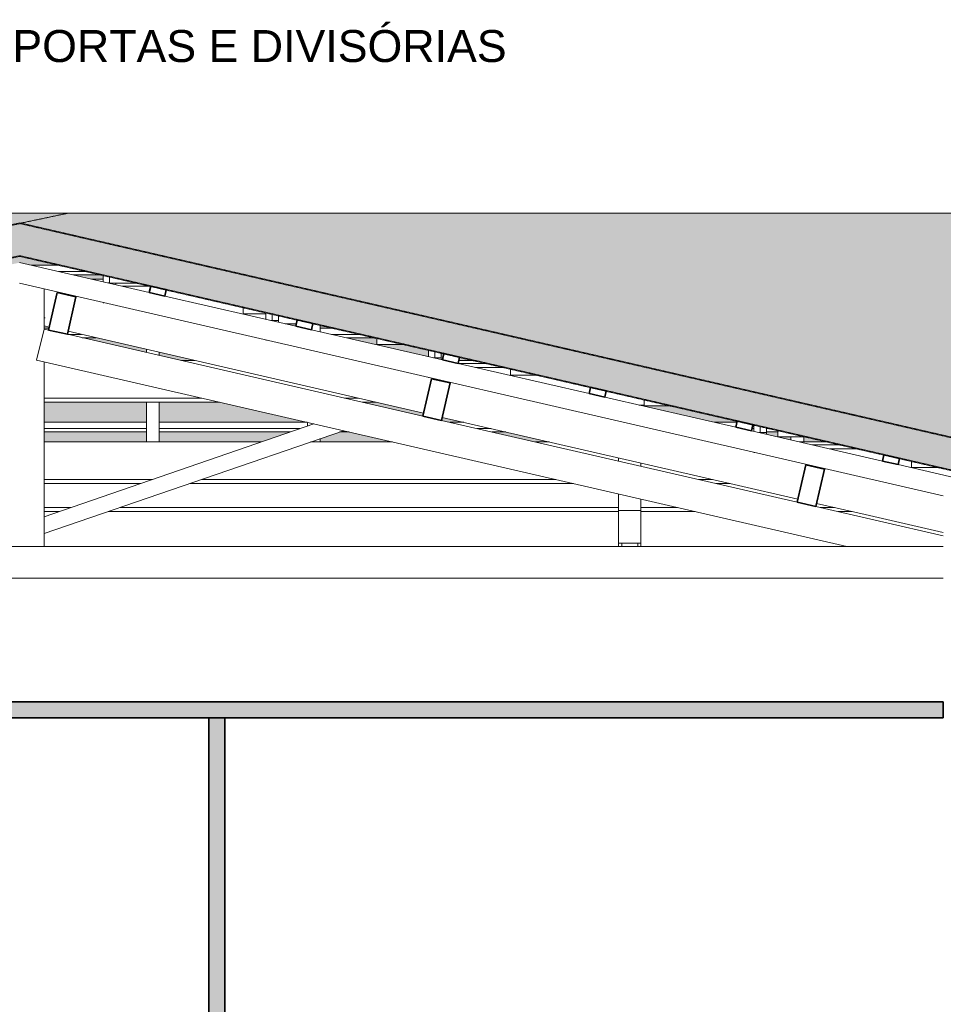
# Model space of a CAD drawing. Header units: millimetres. Extents: x -3164 to 46429, y -1932 to 8822.
# Tile 236 of 256: x 27699 to 30585, y 3717 to 6794. Entities that reach past the tile are written whole.
import ezdxf

# ---------------------------------------------------------------- set-up
doc = ezdxf.new("R2010")
doc.units = ezdxf.units.MM
doc.linetypes.add('_Tracejado médio', pattern=[4, 3, -1])
for name, color, linetype, lineweight in [('A-CLNG', 13, 'Continuous', 25), ('A-CLNG-PATT', 13, 'Continuous', 25), ('A-GENM', 13, 'Continuous', 18), ('A-GLAZ-CWMG', 51, 'Continuous', 18), ('A-ROOF', 132, 'Continuous', 25), ('A-ROOF-PATT', 132, 'Continuous', 25), ('A-WALL', 113, 'Continuous', 18), ('A-WALL-PATT', 111, 'Continuous', 70), ('G-ANNO-TEXT', 231, 'Continuous', 9), ('I-WALL', 2, 'Continuous', 25)]:
    doc.layers.add(name, color=color, linetype=linetype, lineweight=lineweight)
doc.styles.add('Arial_3', font='arial.ttf', dxfattribs={"height": 100})

# ---------------------------------------------------------------- blocks, each defined once
blk = doc.blocks.new('Rectangular Mullion - 6x12 cm-3934083-ELEVAÇÃO 6 - MANTER _ DEMOLIR')
at = {"layer": 'A-GLAZ-CWMG'}
for p, q in [((14404.8, 5728.7), (14502, 5728.7)), ((14808.6, 5728.7), (14818.4, 5728.7)), ((16465.1, 5728.7), (16508.6, 5728.7)), ((17332.1, 5728.7), (17380.3, 5728.7)), ((15886.8, 5611.5), (15330.4, 5611.5)), ((16528.8, 5611.5), (16036.8, 5611.5)), ((17018.5, 5611.5), (16975, 5611.5)), ((15269.8, 5598.7), (15886.8, 5598.7)), ((16036.8, 5598.7), (16584.1, 5598.7)), ((17030.3, 5598.7), (17073.8, 5598.7))]:
    blk.add_line(p, q, dxfattribs=at)
blk = doc.blocks.new('Rectangular Mullion - 6x12 cm-3934084-ELEVAÇÃO 6 - MANTER _ DEMOLIR')
at = {"layer": 'A-GLAZ-CWMG'}
for p, q in [((15652, 5983.2), (15712.4, 5983.2)), ((16184.3, 5983.2), (16220.8, 5983.2))]:
    blk.add_line(p, q, dxfattribs=at)
blk = doc.blocks.new('Rectangular Mullion - 6x12 cm-3934069-ELEVAÇÃO 6 - MANTER _ DEMOLIR')
at = {"layer": 'A-GLAZ-CWMG'}
for p, q in [((17420.2, 5719.6), (17330.4, 5719.6)), ((17475.5, 5706.8), (17385.8, 5706.8)), ((17911.7, 5589.6), (17895.6, 5589.6))]:
    blk.add_line(p, q, dxfattribs=at)
blk = doc.blocks.new('Rectangular Mullion - 2x5 cm-4253626-ELEVAÇÃO 6 - MANTER _ DEMOLIR')
at = {"layer": 'A-GLAZ-CWMG', "lineweight": 35}
for p, q in [((18660.4, 5434.2), (18656, 5414.7)), ((18709.2, 5422.9), (18660.4, 5434.2)), ((18704.7, 5403.5), (18709.2, 5422.9)), ((18656, 5414.7), (18704.7, 5403.5))]:
    blk.add_line(p, q, dxfattribs=at)
blk = doc.blocks.new('Rectangular Mullion - 2x5 cm-4253628-ELEVAÇÃO 6 - MANTER _ DEMOLIR')
at = {"layer": 'A-GLAZ-CWMG'}
for p, q in [((16036.8, 5535.7), (16355.8, 5535.7)), ((16355.8, 5516.1), (16036.8, 5516.1)), ((16395.8, 5535.7), (16858.4, 5535.7)), ((16836.8, 5516.1), (16395.8, 5516.1)), ((17304.5, 5535.7), (17348, 5535.7)), ((17433, 5516.1), (17389.5, 5516.1)), ((18129.9, 5535.7), (18201.3, 5535.7)), ((18219.1, 5535.7), (18219.7, 5535.7)), ((18254, 5516.1), (18248.1, 5516.1)), ((18304.7, 5516.1), (18294, 5516.1)), ((16036.8, 5505.5), (16355.8, 5505.5)), ((16395.8, 5505.5), (16806.1, 5505.5)), ((16959.6, 5505.5), (16989.4, 5505.5)), ((17435.6, 5505.5), (17479.1, 5505.5)), ((18294, 5505.5), (18329.4, 5505.5))]:
    blk.add_line(p, q, dxfattribs=at)
blk = doc.blocks.new('Rectangular Mullion - 2x5 cm-4253633-ELEVAÇÃO 6 - MANTER _ DEMOLIR')
at = {"layer": 'A-GLAZ-CWMG'}
for p, q in [((18747.1, 5394.7), (18747.1, 5414.2)), ((18747.7, 5414.2), (18747.1, 5414.2)), ((18832.7, 5394.7), (18747.1, 5394.7))]:
    blk.add_line(p, q, dxfattribs=at)
blk = doc.blocks.new('Rectangular Mullion - 2x5 cm-4253637-ELEVAÇÃO 6 - MANTER _ DEMOLIR')
at = {"layer": 'A-GLAZ-CWMG', "lineweight": 35}
for p, q in [((18202.2, 5539.5), (18197.7, 5520.1)), ((18250.9, 5528.3), (18202.2, 5539.5)), ((18197.7, 5520.1), (18246.5, 5508.8)), ((18246.5, 5508.8), (18250.9, 5528.3))]:
    blk.add_line(p, q, dxfattribs=at)
blk = doc.blocks.new('Rectangular Mullion - 2x5 cm-4253638-ELEVAÇÃO 6 - MANTER _ DEMOLIR')
at = {"layer": 'A-GLAZ-CWMG', "lineweight": 35}
for p, q in [((17744, 5644.9), (17739.5, 5625.4)), ((17792.7, 5633.7), (17744, 5644.9)), ((17788.2, 5614.2), (17792.7, 5633.7)), ((17739.5, 5625.4), (17788.2, 5614.2))]:
    blk.add_line(p, q, dxfattribs=at)
blk = doc.blocks.new('Rectangular Mullion - 2x5 cm-4253639-ELEVAÇÃO 6 - MANTER _ DEMOLIR')
at = {"layer": 'A-GLAZ-CWMG', "lineweight": 35}
for p, q in [((17285.8, 5750.3), (17281.3, 5730.8)), ((17281.3, 5730.8), (17330, 5719.6)), ((17334.5, 5739.1), (17285.8, 5750.3)), ((17330, 5719.6), (17334.5, 5739.1))]:
    blk.add_line(p, q, dxfattribs=at)
blk = doc.blocks.new('Rectangular Mullion - 2x5 cm-4253640-ELEVAÇÃO 6 - MANTER _ DEMOLIR')
at = {"layer": 'A-GLAZ-CWMG', "lineweight": 35}
for p, q in [((16827.5, 5855.7), (16823.1, 5836.2)), ((16876.3, 5844.5), (16827.5, 5855.7)), ((16823.1, 5836.2), (16871.8, 5825)), ((16871.8, 5825), (16876.3, 5844.5))]:
    blk.add_line(p, q, dxfattribs=at)
blk = doc.blocks.new('Rectangular Mullion - 2x5 cm-4253641-ELEVAÇÃO 6 - MANTER _ DEMOLIR')
at = {"layer": 'A-GLAZ-CWMG', "lineweight": 35}
for p, q in [((16369.3, 5961.1), (16364.8, 5941.6)), ((16364.8, 5941.6), (16413.6, 5930.4)), ((16418.1, 5949.9), (16369.3, 5961.1)), ((16413.6, 5930.4), (16418.1, 5949.9))]:
    blk.add_line(p, q, dxfattribs=at)
blk = doc.blocks.new('Rectangular Mullion - 2x5 cm-4253649-ELEVAÇÃO 6 - MANTER _ DEMOLIR')
at = {"layer": 'A-GLAZ-CWMG'}
for p, q in [((14887.6, 5830.1), (14984.8, 5830.1)), ((15291.4, 5830.1), (15301.2, 5830.1)), ((16036.8, 5830.1), (16051.7, 5830.1)), ((16899.3, 5830.1), (16939.4, 5830.1)), ((14744.1, 5800), (14841.3, 5800)), ((14845.4, 5810.6), (14794.6, 5810.6)), ((14891.8, 5810.6), (14885.4, 5810.6)), ((15147.8, 5800), (15157.7, 5800)), ((15208.1, 5810.6), (15198.3, 5810.6)), ((16152.7, 5810.6), (16109.2, 5810.6)), ((16155.3, 5800), (16198.8, 5800)), ((17024.4, 5810.6), (16934.6, 5810.6)), ((16980.7, 5800), (17070.5, 5800))]:
    blk.add_line(p, q, dxfattribs=at)
blk = doc.blocks.new('Rectangular Mullion - 2x5 cm-4253651-ELEVAÇÃO 6 - MANTER _ DEMOLIR')
at = {"layer": 'A-GLAZ-CWMG'}
for p, q in [((15826.6, 6006.9), (15752.4, 6006.9)), ((15822.4, 6026.4), (15852.3, 6026.4)), ((15892.3, 6026.4), (15919.6, 6026.4)), ((15996.2, 6026.4), (16085.9, 6026.4)), ((16170.9, 6006.9), (16081.1, 6006.9)), ((15678.9, 5996.3), (15712.4, 5996.3)), ((15752.4, 5996.3), (15776.1, 5996.3)), ((16127.2, 5996.3), (16217, 5996.3))]:
    blk.add_line(p, q, dxfattribs=at)
blk = doc.blocks.new('Rectangular Mullion - 2x5 cm-4253677-ELEVAÇÃO 6 - MANTER _ DEMOLIR')
at = {"layer": 'A-GLAZ-CWMG'}
for p, q in [((18329.4, 5490.8), (18329.4, 5510.3)), ((18330, 5510.3), (18329.4, 5510.3)), ((18415, 5490.8), (18329.4, 5490.8))]:
    blk.add_line(p, q, dxfattribs=at)
blk = doc.blocks.new('Rectangular Mullion - 2x5 cm-4253679-ELEVAÇÃO 6 - MANTER _ DEMOLIR')
at = {"layer": 'A-GLAZ-CWMG'}
for p, q in [((17911.7, 5586.8), (17911.7, 5606.4)), ((17912.3, 5606.4), (17911.7, 5606.4)), ((17997.3, 5586.8), (17911.7, 5586.8))]:
    blk.add_line(p, q, dxfattribs=at)
blk = doc.blocks.new('Rectangular Mullion - 2x5 cm-4253681-ELEVAÇÃO 6 - MANTER _ DEMOLIR')
at = {"layer": 'A-GLAZ-CWMG'}
for p, q in [((17494, 5682.9), (17494, 5702.4)), ((17494.6, 5702.4), (17494, 5702.4)), ((17579.6, 5682.9), (17494, 5682.9))]:
    blk.add_line(p, q, dxfattribs=at)
blk = doc.blocks.new('Rectangular Mullion - 2x5 cm-4253683-ELEVAÇÃO 6 - MANTER _ DEMOLIR')
at = {"layer": 'A-GLAZ-CWMG'}
for p, q in [((17076.3, 5779), (17076.3, 5798.5)), ((17076.9, 5798.5), (17076.3, 5798.5)), ((17161.9, 5779), (17076.3, 5779))]:
    blk.add_line(p, q, dxfattribs=at)
blk = doc.blocks.new('Rectangular Mullion - 2x5 cm-4253685-ELEVAÇÃO 6 - MANTER _ DEMOLIR')
at = {"layer": 'A-GLAZ-CWMG'}
for p, q in [((16658.6, 5875), (16658.6, 5894.6)), ((16659.2, 5894.6), (16658.6, 5894.6)), ((16729.1, 5875), (16658.6, 5875))]:
    blk.add_line(p, q, dxfattribs=at)
blk = doc.blocks.new('Rectangular Mullion - 2x5 cm-4253687-ELEVAÇÃO 6 - MANTER _ DEMOLIR')
at = {"layer": 'A-GLAZ-CWMG'}
for p, q in [((16240.9, 5971.1), (16240.9, 5990.7)), ((16241.5, 5990.7), (16240.9, 5990.7)), ((16326.5, 5971.1), (16240.9, 5971.1))]:
    blk.add_line(p, q, dxfattribs=at)
blk = doc.blocks.new('Rectangular Mullion - 6x12 cm-3933649-ELEVAÇÃO 6 - MANTER _ DEMOLIR')
at = {"layer": 'A-GLAZ-CWMG', "lineweight": 35}
for p, q in [((17246.7, 5672.1), (17219.8, 5555.2)), ((17305.2, 5658.7), (17246.7, 5672.1)), ((17278.3, 5541.7), (17305.2, 5658.7)), ((17219.8, 5555.2), (17278.3, 5541.7))]:
    blk.add_line(p, q, dxfattribs=at)
blk = doc.blocks.new('Rectangular Mullion - 6x12 cm 2-3933784-ELEVAÇÃO 6 - MANTER _ DEMOLIR')
at = {"layer": 'A-GLAZ-CWMG'}
for p, q in [((16052.5, 5833.6), (16036.8, 5837.2)), ((17086.1, 5595.9), (16111, 5820.2))]:
    blk.add_line(p, q, dxfattribs=at)
blk = doc.blocks.new('Rectangular Mullion - 4x6_3-3931219-ELEVAÇÃO 6 - MANTER _ DEMOLIR')
at = {"layer": 'A-GLAZ-CWMG'}
for p, q in [((15959.6, 6034.8), (16364.8, 5941.6)), ((18846.1, 5306.3), (15959, 5970.3)), ((16413.6, 5930.4), (16823.1, 5836.2)), ((16871.8, 5825), (17281.3, 5730.9)), ((17330, 5719.7), (17739.5, 5625.5)), ((17788.2, 5614.3), (18197.7, 5520.1)), ((18246.5, 5508.9), (18656, 5414.7)), ((18704.7, 5403.5), (19029.8, 5328.7))]:
    blk.add_line(p, q, dxfattribs=at)
blk = doc.blocks.new('Rectangular Mullion - 4x6_3-3931011-ELEVAÇÃO 6 - MANTER _ DEMOLIR')
at = {"layer": 'A-GLAZ-CWMG'}
for p, q in [((18369.8, 5480.5), (18369.8, 5490.8)), ((18409.8, 5474.3), (18409.8, 5490.8))]:
    blk.add_line(p, q, dxfattribs=at)
blk = doc.blocks.new('Rectangular Mullion - 4x6_3-V4-ELEVAÇÃO 6 - MANTER _ DEMOLIR')
at = {"layer": 'A-GLAZ-CWMG'}
for p, q in [((16899.3, 5818.7), (16899.3, 5839.4)), ((16859.3, 5523.9), (16859.3, 5535.4)), ((16899.3, 5474.3), (16899.3, 5484.8))]:
    blk.add_line(p, q, dxfattribs=at)
blk = doc.blocks.new('Rectangular Mullion - 4x6_3-V5-ELEVAÇÃO 6 - MANTER _ DEMOLIR')
at = {"layer": 'A-GLAZ-CWMG'}
for p, q in [((16355.8, 5753.9), (16355.8, 5763.9)), ((16395.8, 5744.7), (16395.8, 5754.7)), ((16355.8, 5474.3), (16355.8, 5598.7)), ((16395.8, 5474.3), (16395.8, 5598.7))]:
    blk.add_line(p, q, dxfattribs=at)
blk = doc.blocks.new('Rectangular Mullion - 4x6_3-3925302-ELEVAÇÃO 6 - MANTER _ DEMOLIR')
at = {"layer": 'A-GLAZ-CWMG'}
for p, q in [((16220.8, 5995.4), (16220.8, 5974.8)), ((16240.8, 5971.2), (16236.5, 5971.2)), ((16240.8, 5971.2), (16240.8, 5990.8)), ((16260.8, 5965.6), (16260.8, 5971.1)), ((16220.8, 5909.6), (16223.1, 5909.6))]:
    blk.add_line(p, q, dxfattribs=at)
blk = doc.blocks.new('Rectangular Mullion - 4x6_3-3925303-ELEVAÇÃO 6 - MANTER _ DEMOLIR')
at = {"layer": 'A-GLAZ-CWMG'}
for p, q in [((16729.1, 5875.1), (16729.1, 5857.9)), ((16749.1, 5854.2), (16744.8, 5854.2)), ((16749.1, 5854.2), (16749.1, 5873.9)), ((16769.1, 5854.2), (16749.1, 5854.2)), ((16769.1, 5854.2), (16769.1, 5869.3)), ((16769.1, 5848.7), (16769.1, 5854.2)), ((16729.1, 5792.7), (16731.4, 5792.7))]:
    blk.add_line(p, q, dxfattribs=at)
blk = doc.blocks.new('Rectangular Mullion - 4x6_3-3925304-ELEVAÇÃO 6 - MANTER _ DEMOLIR')
at = {"layer": 'A-GLAZ-CWMG'}
for p, q in [((17237.4, 5761.6), (17237.4, 5741)), ((17257.4, 5737.3), (17257.4, 5757)), ((17257.4, 5737.3), (17253.1, 5737.3)), ((17277.4, 5737.3), (17257.4, 5737.3)), ((17277.4, 5737.3), (17277.4, 5752.4)), ((17277.4, 5731.8), (17277.4, 5737.3)), ((17237.4, 5675.8), (17239.8, 5675.8))]:
    blk.add_line(p, q, dxfattribs=at)
blk = doc.blocks.new('Rectangular Mullion - 4x6_3-3931069-ELEVAÇÃO 6 - MANTER _ DEMOLIR')
at = {"layer": 'A-GLAZ-CWMG'}
for p, q in [((18254, 5527.8), (18254, 5507.1)), ((18274, 5503.5), (18274, 5523.2)), ((18294, 5503.5), (18294, 5518.6)), ((18274, 5503.5), (18269.8, 5503.5)), ((18294, 5503.5), (18274, 5503.5)), ((18294, 5497.9), (18294, 5503.5)), ((18254, 5441.9), (18256.4, 5441.9))]:
    blk.add_line(p, q, dxfattribs=at)
blk = doc.blocks.new('Rectangular Mullion - 6x12 cm-4082038-ELEVAÇÃO 6 - MANTER _ DEMOLIR')
at = {"layer": 'A-GLAZ-CWMG'}
for p, q in [((16036.8, 5474.3), (16715.4, 5474.3)), ((16869, 5474.3), (17125.1, 5474.3)), ((17571.3, 5474.3), (17614.8, 5474.3)), ((18396.7, 5474.3), (18486.5, 5474.3)), ((16374.8, 5357), (16036.8, 5357)), ((17635, 5357), (16528.4, 5357)), ((18124.7, 5357), (18081.1, 5357)), ((16036.8, 5344.3), (16337.9, 5344.3)), ((16491.5, 5344.3), (17690.3, 5344.3)), ((18136.5, 5344.3), (18180, 5344.3))]:
    blk.add_line(p, q, dxfattribs=at)
blk = doc.blocks.new('Rectangular Mullion - 6x12 cm 2-4082024-ELEVAÇÃO 6 - MANTER _ DEMOLIR')
at = {"layer": 'A-GLAZ-CWMG'}
for p, q in [((17222, 5564.7), (17086.1, 5595.9)), ((18192.3, 5341.5), (17280.4, 5551.2))]:
    blk.add_line(p, q, dxfattribs=at)
blk = doc.blocks.new('Rectangular Mullion - 6x12 cm-4090283-ELEVAÇÃO 6 - MANTER _ DEMOLIR')
at = {"layer": 'A-GLAZ-CWMG'}
for p, q in [((18526.4, 5465.1), (18436.6, 5465.1)), ((18581.7, 5452.4), (18491.9, 5452.4))]:
    blk.add_line(p, q, dxfattribs=at)
blk = doc.blocks.new('Rectangular Mullion - 6x12 cm-3933667-ELEVAÇÃO 6 - MANTER _ DEMOLIR')
at = {"layer": 'A-GLAZ-CWMG', "lineweight": 35}
for p, q in [((16077.2, 5941.1), (16050.3, 5824.1)), ((16135.7, 5927.6), (16077.2, 5941.1)), ((16108.8, 5810.7), (16135.7, 5927.6)), ((16050.3, 5824.1), (16108.8, 5810.7))]:
    blk.add_line(p, q, dxfattribs=at)
blk = doc.blocks.new('Rectangular Mullion - 6x12 cm 2-3933760-ELEVAÇÃO 6 - MANTER _ DEMOLIR')
at = {"layer": 'A-GLAZ-CWMG'}
for p, q in [((15886.8, 5953.1), (15851.3, 5945.7)), ((16039.4, 5862.5), (16036.8, 5862))]:
    blk.add_line(p, q, dxfattribs=at)
blk = doc.blocks.new('Rectangular Mullion - 6x12 cm 2-4082025-ELEVAÇÃO 6 - MANTER _ DEMOLIR')
at = {"layer": 'A-GLAZ-CWMG'}
for p, q in [((18846.1, 5191.1), (18602.4, 5247.2)), ((19146.1, 5258.2), (19147.5, 5257.8)), ((19147.5, 5251.3), (19146.1, 5251.1)), ((19162.8, 5137), (19162.8, 5173.8)), ((19146.1, 5133.8), (19162.8, 5137))]:
    blk.add_line(p, q, dxfattribs=at)
blk = doc.blocks.new('Rectangular Mullion - 6x12 cm-4252338-ELEVAÇÃO 6 - MANTER _ DEMOLIR')
at = {"layer": 'A-GLAZ-CWMG', "lineweight": 35}
for p, q in [((18416.2, 5403.1), (18389.3, 5286.2)), ((18474.6, 5389.7), (18416.2, 5403.1)), ((18447.7, 5272.7), (18474.6, 5389.7)), ((18389.3, 5286.2), (18447.7, 5272.7))]:
    blk.add_line(p, q, dxfattribs=at)
blk = doc.blocks.new('Rectangular Mullion - 6x12 cm-3934071-ELEVAÇÃO 6 - MANTER _ DEMOLIR')
at = {"layer": 'A-GLAZ-CWMG'}
for p, q in [((16369.3, 5961.3), (16279.6, 5961.3)), ((16824.8, 5844), (16789.4, 5844)), ((16879.2, 5844), (16876.2, 5844))]:
    blk.add_line(p, q, dxfattribs=at)
blk = doc.blocks.new('tesoura4 - tesoura-4028726-ELEVAÇÃO 6 - MANTER _ DEMOLIR')
at = {"layer": 'A-GENM'}
for p, q in [((17901.1, 5589.6), (17901.1, 5588.3)), ((17831.1, 5414.5), (17831.1, 5424.6)), ((17901.1, 5408.5), (17901.1, 5398.4)), ((17831.1, 5260.3), (17831.1, 5311.9)), ((17901.1, 5295.8), (17901.1, 5260.3)), ((17831.1, 5157.9), (17831.1, 5260.3)), ((17831.1, 5260.3), (17901.1, 5260.3)), ((17901.1, 5260.3), (17901.1, 5157.9)), ((17831.1, 5147.8), (17831.1, 5157.9)), ((17831.1, 5157.9), (17901.1, 5157.9)), ((17841.1, 5147.8), (17841.1, 5157.9)), ((17891.1, 5157.9), (17891.1, 5147.8)), ((17901.1, 5157.9), (17901.1, 5147.8))]:
    blk.add_line(p, q, dxfattribs=at)
blk = doc.blocks.new('tesoura6 - tesoura-4029236-ELEVAÇÃO 6 - MANTER _ DEMOLIR')
at = {"layer": 'A-GENM'}
for p, q in [((15886.8, 5955.2), (15886.8, 5830.5)), ((16036.8, 5827.2), (16036.8, 5952.4)), ((15886.8, 5830.5), (15865, 5825.9)), ((15912.9, 5733.8), (15886.8, 5830.5)), ((16036.8, 5827.2), (16012.6, 5730.2)), ((16050.3, 5824.1), (16036.8, 5827.2)), ((15806.2, 5813.6), (14690.6, 5579.3)), ((17219.8, 5555.2), (16108.8, 5810.7)), ((13122.4, 5147.8), (15912.9, 5733.8)), ((15886.8, 5728.3), (15886.8, 5147.8)), ((16012.6, 5730.2), (18544.9, 5147.8)), ((16036.8, 5147.8), (16036.8, 5724.6)), ((14631.8, 5566.9), (13516.2, 5332.7)), ((15886.8, 5240.7), (15007.1, 5543.6)), ((18389.3, 5286.2), (17278.3, 5541.7)), ((14911.7, 5523.5), (15886.8, 5187.8)), ((16879.5, 5530.8), (16036.8, 5240.7)), ((16036.8, 5187.8), (16971.6, 5509.6)), ((13457.5, 5320.3), (13119.6, 5249.4)), ((18846.1, 5181.1), (18447.7, 5272.7)), ((15886.8, 5187.8), (15886.8, 5240.7)), ((16036.8, 5240.7), (16036.8, 5187.8)), ((13061.1, 5147.8), (13122.4, 5147.8)), ((18544.9, 5147.8), (13122.4, 5147.8)), ((15886.8, 5147.8), (16036.8, 5147.8)), ((18544.9, 5147.8), (18846.1, 5147.8))]:
    blk.add_line(p, q, dxfattribs=at)
blk = doc.blocks.new('Rectangular Mullion - 6x12 cm 2-4082030-ELEVAÇÃO 6 - MANTER _ DEMOLIR')
at = {"layer": 'A-GLAZ-CWMG'}
for p, q in [((18391.4, 5295.7), (18192.3, 5341.5)), ((18602.4, 5247.2), (18449.9, 5282.2))]:
    blk.add_line(p, q, dxfattribs=at)
blk = doc.blocks.new('Rectangular Mullion - 6x12 cm-4082041-ELEVAÇÃO 6 - MANTER _ DEMOLIR')
at = {"layer": 'A-GLAZ-CWMG'}
for p, q in [((15649.7, 5269.4), (13701.7, 5269.4)), ((15886.8, 5269.4), (15803.3, 5269.4)), ((16120.4, 5269.4), (16036.8, 5269.4)), ((17831.1, 5269.4), (16274, 5269.4)), ((18015.9, 5269.4), (17901.1, 5269.4)), ((18505.6, 5269.4), (18462.1, 5269.4)), ((13641.1, 5256.7), (15686.6, 5256.7)), ((15840.2, 5256.7), (15886.8, 5256.7)), ((16036.8, 5256.7), (16083.4, 5256.7)), ((16237, 5256.7), (17831.1, 5256.7)), ((17901.1, 5256.7), (18071.2, 5256.7)), ((18517.4, 5256.7), (18560.9, 5256.7))]:
    blk.add_line(p, q, dxfattribs=at)

msp = doc.modelspace()

# ---------------------------------------------------------------- hatches: boundary and pattern name
at = {"layer": 'A-CLNG-PATT', "lineweight": 18}
msp.add_hatch(color=21, dxfattribs=at).paths.add_polyline_path([(27541.5, 4611.9), (30584.8, 4611.9), (30584.8, 4661.9), (24799.8, 4661.9), (24799.8, 4611.9), (25946.3, 4611.9)], flags=0)
at = {"layer": 'A-ROOF-PATT'}
for points in [[(21160.7, 5425.1), (24210.9, 5425.1), (27849.3, 6189.1), (17970.3, 6189.1), (17970.3, 5642.2), (18838.8, 5425.1), (19565.5, 5425.1)], [(31529.5, 5425.2), (42239.5, 5425.2), (39183.5, 6189.2), (27849.6, 6189.2), (27699.9, 6157.8), (30884.8, 5425.2), (31130.7, 5425.2)]]:
    msp.add_hatch(color=254, dxfattribs=at).paths.add_polyline_path(points, flags=0)
at = {"layer": 'A-ROOF-PATT', "lineweight": 18}
h = msp.add_hatch(color=21, dxfattribs=at)
h.paths.add_polyline_path([(30862.6, 5328.7), (30884.8, 5425.2), (27699.9, 6157.8), (24210.9, 5425.1), (24231.1, 5328.8), (24238.9, 5328.8), (27698.9, 6055.4), (30858.3, 5328.7)], flags=0)
h.paths.add_polyline_path([(18814.7, 5328.8), (18838.8, 5425.1), (17970.3, 5642.2), (17970.3, 5539.1), (18811.7, 5328.8)], flags=0)
at = {"layer": 'A-ROOF-PATT'}
h = msp.add_hatch(color=254, dxfattribs=at)
h.paths.add_polyline_path([(18229.5, 5474.3), (18163.7, 5490.8), (18085.5, 5490.8), (18085.5, 5505.5), (18064.7, 5505.5), (18064.7, 5494.9), (18147.1, 5474.3), (18159.8, 5474.3)], flags=0)
h.paths.add_polyline_path([(28863.8, 5474.3), (28728.1, 5505.5), (28698.3, 5505.5), (28638, 5484.8), (28638, 5474.3), (28824.8, 5474.3)], flags=0)
h.paths.add_polyline_path([(30225.2, 5474.3), (30153.7, 5490.8), (30148.5, 5490.8), (30148.5, 5474.3)], flags=0)
h.paths.add_polyline_path([(28454.1, 5474.3), (28544.8, 5505.5), (28134.6, 5505.5), (28134.6, 5474.3), (28339.1, 5474.3)], flags=0)
h.paths.add_polyline_path([(28094.6, 5474.3), (28094.6, 5505.5), (27775.5, 5505.5), (27775.6, 5474.3)], flags=0)
h.paths.add_polyline_path([(27591.1, 5474.3), (27591.1, 5505.5), (27127.6, 5505.5), (27127.6, 5474.3), (27541.5, 5474.3)], flags=0)
h.paths.add_polyline_path([(24949.6, 5474.3), (25029.2, 5474.3), (25071.2, 5483.1), (25069.6, 5490.8), (25010.3, 5490.8), (24949.6, 5478)], flags=0)
h.paths.add_polyline_path([(27087.6, 5474.3), (27087.6, 5505.5), (26856.3, 5505.5), (26946.9, 5474.3)], flags=0)
h.paths.add_polyline_path([(29310, 5474.3), (29353.5, 5474.3), (29217.8, 5505.5), (29174.3, 5505.5)], flags=0)
h.paths.add_polyline_path([(25335.7, 5474.3), (25345.6, 5474.3), (25494.2, 5505.5), (25484.4, 5505.5), (25417.9, 5491.6)], flags=0)
h.paths.add_polyline_path([(26584.1, 5474.3), (26584.1, 5505.5), (26564.7, 5505.5), (26416, 5474.3), (26440.3, 5474.3)], flags=0)
h.paths.add_polyline_path([(26624.1, 5474.3), (26793.4, 5474.3), (26702.7, 5505.5), (26624.1, 5505.5)], flags=0)
h.paths.add_polyline_path([(30108.5, 5480.5), (30108.5, 5490.8), (30068.1, 5490.8), (30068.1, 5505.5), (30032.7, 5505.5), (30032.7, 5497.9), (30068.1, 5489.8)], flags=0)
h.paths.add_polyline_path([(25120.1, 5493.4), (25177.8, 5505.5), (25117.6, 5505.5)], flags=0)
h.paths.add_polyline_path([(18024.7, 5504.9), (18024.7, 5505.5), (18022.3, 5505.5)], flags=0)
h.paths.add_polyline_path([(28339.1, 5535.7), (28597.1, 5535.7), (28322.8, 5598.7), (28134.6, 5598.7), (28134.6, 5535.7)], flags=0)
h.paths.add_polyline_path([(25321.4, 5535.7), (25417.9, 5555.9), (25417.9, 5576.4), (25224.2, 5535.7), (25241.3, 5535.7)], flags=0)
h.paths.add_polyline_path([(29934.3, 5535.7), (29940, 5535.7), (29940.9, 5539.5), (29736, 5586.8), (29650.4, 5586.8), (29650.4, 5589.6), (29639.8, 5589.6), (29639.8, 5588.3), (29868.6, 5535.7), (29931, 5535.7)], flags=0)
h.paths.add_polyline_path([(25637.7, 5535.7), (25894.3, 5589.6), (25884.5, 5589.6), (25627.9, 5535.7)], flags=0)
h.paths.add_polyline_path([(28094.6, 5535.7), (28094.6, 5598.7), (27775.5, 5598.7), (27775.6, 5535.7)], flags=0)
h.paths.add_polyline_path([(29086.7, 5535.7), (29019.2, 5551.2), (29017, 5541.7), (29043.9, 5535.7)], flags=0)
h.paths.add_polyline_path([(27591.1, 5535.7), (27591.1, 5598.7), (27127.6, 5598.7), (27127.6, 5535.7), (27541.5, 5535.7)], flags=0)
h.paths.add_polyline_path([(17970.3, 5535.7), (17984, 5535.7), (17970.3, 5539.1)], flags=0)
h.paths.add_polyline_path([(26768.7, 5535.7), (27087.6, 5535.7), (27087.6, 5598.7), (27008.6, 5598.7), (26745.8, 5543.6)], flags=0)
h.paths.add_polyline_path([(28958.5, 5555.2), (28960.7, 5564.7), (28812.5, 5598.7), (28769, 5598.7), (28934.1, 5560.8)], flags=0)
h.paths.add_polyline_path([(25457.9, 5564.3), (25509.8, 5575.2), (25506.8, 5589.6), (25480.8, 5589.6), (25457.9, 5584.8)], flags=0)
h.paths.add_polyline_path([(25558.7, 5585.5), (25578, 5589.6), (25557.9, 5589.6)], flags=0)
h.paths.add_polyline_path([(26547.3, 5728.7), (26557.1, 5728.7), (26584.1, 5734.4), (26584.1, 5736.5)], flags=0)
h.paths.add_polyline_path([(26240.7, 5728.7), (26386.9, 5759.4), (26382.7, 5779), (26143.5, 5728.7)], flags=0)
h.paths.add_polyline_path([(29073.2, 5728.7), (29119, 5728.7), (29016.1, 5752.4), (29016.1, 5731.8), (29020, 5730.9), (29024.5, 5750.3), (29073.2, 5739.1), (29070.8, 5728.7)], flags=0)
h.paths.add_polyline_path([(28203.8, 5728.7), (28247.3, 5728.7), (28134.6, 5754.7), (28134.6, 5744.7)], flags=0)
h.paths.add_polyline_path([(28976.1, 5741), (28976.1, 5761.6), (28900.6, 5779), (28815, 5779), (28815, 5798.7), (28809.2, 5800), (28719.4, 5800), (28868.9, 5765.6)], flags=0)
h.paths.add_polyline_path([(26624.1, 5742.8), (26896.4, 5800), (26886.6, 5800), (26624.1, 5744.9)], flags=0)
h.paths.add_polyline_path([(28094.6, 5753.9), (28094.6, 5763.9), (27937.5, 5800), (27894, 5800), (27972.9, 5781.8)], flags=0)
h.paths.add_polyline_path([(26435.9, 5769.7), (26580, 5800), (26482.8, 5800), (26475.8, 5798.5), (26475.8, 5779), (26433.9, 5779)], flags=0)
h.paths.add_polyline_path([(27030.1, 5830.1), (27041.6, 5830.5), (27087.6, 5840.1), (27087.6, 5842.2), (27031.8, 5830.5)], flags=0)
h.paths.add_polyline_path([(27781.1, 5830.1), (27790.4, 5830.1), (27791.2, 5833.6), (27775.5, 5837.2), (27775.6, 5830.1)], flags=0)
h.paths.add_polyline_path([(28638, 5830.1), (28678.1, 5830.1), (28638, 5839.4)], flags=0)
h.paths.add_polyline_path([(26723.6, 5830.1), (26789.5, 5844), (26692.3, 5844), (26626.3, 5830.1)], flags=0)
h.paths.add_polyline_path([(28561.8, 5836.2), (28563.6, 5844), (28528.2, 5844), (28561.8, 5836.2)], flags=0)
h.paths.add_polyline_path([(27923, 5983.2), (27959.5, 5983.2), (27959.5, 5995.4), (27955.7, 5996.3), (27865.9, 5996.3)], flags=0)
h.paths.add_polyline_path([(27451.1, 5983.2), (27451.1, 5996.3), (27417.6, 5996.3), (27390.7, 5990.7), (27390.7, 5983.2)], flags=0)
h.paths.add_polyline_path([(27491.1, 5991.3), (27514.8, 5996.3), (27491.1, 5996.3)], flags=0)
h.paths.add_polyline_path([(27824.6, 6026.4), (27697.7, 6055.1), (27631.1, 6041.1), (27631.1, 6026.4), (27658.4, 6026.4), (27698.9, 6034.7), (27734.9, 6026.4)], flags=0)
h.paths.add_polyline_path([(27591.1, 6026.4), (27591.1, 6032.7), (27561.1, 6026.4)], flags=0)
at = {"layer": 'A-WALL-PATT', "lineweight": 18}
msp.add_hatch(color=21, dxfattribs=at).paths.add_polyline_path([(28289.8, 3130), (28339.8, 3130), (28339.8, 4611.9), (28289.8, 4611.9), (28289.8, 3306.9)], flags=0)

# ---------------------------------------------------------------- linework, layer by layer
at = {"layer": 'A-CLNG', "color": 40, "linetype": '_Tracejado médio', "lineweight": 35}
for p, q in [((30584.8, 4661.9), (24799.8, 4661.9)), ((30584.8, 4611.9), (30584.8, 4661.9)), ((24799.8, 4611.9), (30584.8, 4611.9))]:
    msp.add_line(p, q, dxfattribs=at)
at = {"layer": 'A-ROOF', "color": 30, "linetype": '_Tracejado médio', "lineweight": 18}
for p, q in [((17970.3, 6189.1), (27849.3, 6189.1)), ((27849.6, 6189.2), (27699.9, 6157.8)), ((39183.5, 6189.2), (27849.6, 6189.2))]:
    msp.add_line(p, q, dxfattribs=at)
at = {"layer": 'A-ROOF', "color": 40, "linetype": '_Tracejado médio', "lineweight": 35}
for p, q in [((27699.9, 6157.8), (24210.9, 5425.1)), ((30884.8, 5425.2), (27699.9, 6157.8)), ((24238.9, 5328.8), (27698.9, 6055.4)), ((27698.9, 6055.4), (30858.3, 5328.7))]:
    msp.add_line(p, q, dxfattribs=at)
at = {"layer": 'A-WALL'}
msp.add_line((30584.8, 5048.7), (24799.8, 5048.7), dxfattribs=at)
at = {"layer": 'I-WALL', "color": 40, "linetype": '_Tracejado médio', "lineweight": 35}
for p, q in [((28339.8, 4611.9), (28289.8, 4611.9)), ((28289.8, 4611.9), (28289.8, 3130)), ((28339.8, 3130), (28339.8, 4611.9))]:
    msp.add_line(p, q, dxfattribs=at)

# ---------------------------------------------------------------- block references
at = {"layer": 'A-GENM'}
for name in ['tesoura6 - tesoura-4029236-ELEVAÇÃO 6 - MANTER _ DEMOLIR', 'tesoura4 - tesoura-4028726-ELEVAÇÃO 6 - MANTER _ DEMOLIR']:
    msp.add_blockref(name, (11738.7, 0), dxfattribs=at)
at = {"layer": 'A-GLAZ-CWMG'}
for name in ['Rectangular Mullion - 4x6_3-3931219-ELEVAÇÃO 6 - MANTER _ DEMOLIR', 'Rectangular Mullion - 2x5 cm-4253651-ELEVAÇÃO 6 - MANTER _ DEMOLIR', 'Rectangular Mullion - 6x12 cm-3934084-ELEVAÇÃO 6 - MANTER _ DEMOLIR', 'Rectangular Mullion - 4x6_3-3925302-ELEVAÇÃO 6 - MANTER _ DEMOLIR', 'Rectangular Mullion - 2x5 cm-4253687-ELEVAÇÃO 6 - MANTER _ DEMOLIR', 'Rectangular Mullion - 6x12 cm 2-3933760-ELEVAÇÃO 6 - MANTER _ DEMOLIR', 'Rectangular Mullion - 6x12 cm-3933667-ELEVAÇÃO 6 - MANTER _ DEMOLIR', 'Rectangular Mullion - 6x12 cm-3934071-ELEVAÇÃO 6 - MANTER _ DEMOLIR', 'Rectangular Mullion - 2x5 cm-4253641-ELEVAÇÃO 6 - MANTER _ DEMOLIR', 'Rectangular Mullion - 2x5 cm-4253685-ELEVAÇÃO 6 - MANTER _ DEMOLIR', 'Rectangular Mullion - 4x6_3-3925303-ELEVAÇÃO 6 - MANTER _ DEMOLIR', 'Rectangular Mullion - 2x5 cm-4253640-ELEVAÇÃO 6 - MANTER _ DEMOLIR', 'Rectangular Mullion - 2x5 cm-4253649-ELEVAÇÃO 6 - MANTER _ DEMOLIR', 'Rectangular Mullion - 6x12 cm 2-3933784-ELEVAÇÃO 6 - MANTER _ DEMOLIR', 'Rectangular Mullion - 4x6_3-V4-ELEVAÇÃO 6 - MANTER _ DEMOLIR', 'Rectangular Mullion - 2x5 cm-4253683-ELEVAÇÃO 6 - MANTER _ DEMOLIR', 'Rectangular Mullion - 4x6_3-V5-ELEVAÇÃO 6 - MANTER _ DEMOLIR', 'Rectangular Mullion - 4x6_3-3925304-ELEVAÇÃO 6 - MANTER _ DEMOLIR', 'Rectangular Mullion - 6x12 cm-3934083-ELEVAÇÃO 6 - MANTER _ DEMOLIR', 'Rectangular Mullion - 2x5 cm-4253639-ELEVAÇÃO 6 - MANTER _ DEMOLIR', 'Rectangular Mullion - 6x12 cm-3934069-ELEVAÇÃO 6 - MANTER _ DEMOLIR', 'Rectangular Mullion - 2x5 cm-4253681-ELEVAÇÃO 6 - MANTER _ DEMOLIR', 'Rectangular Mullion - 6x12 cm-3933649-ELEVAÇÃO 6 - MANTER _ DEMOLIR', 'Rectangular Mullion - 2x5 cm-4253638-ELEVAÇÃO 6 - MANTER _ DEMOLIR', 'Rectangular Mullion - 2x5 cm-4253679-ELEVAÇÃO 6 - MANTER _ DEMOLIR', 'Rectangular Mullion - 6x12 cm 2-4082024-ELEVAÇÃO 6 - MANTER _ DEMOLIR', 'Rectangular Mullion - 2x5 cm-4253637-ELEVAÇÃO 6 - MANTER _ DEMOLIR', 'Rectangular Mullion - 2x5 cm-4253628-ELEVAÇÃO 6 - MANTER _ DEMOLIR', 'Rectangular Mullion - 4x6_3-3931069-ELEVAÇÃO 6 - MANTER _ DEMOLIR', 'Rectangular Mullion - 2x5 cm-4253677-ELEVAÇÃO 6 - MANTER _ DEMOLIR', 'Rectangular Mullion - 4x6_3-3931011-ELEVAÇÃO 6 - MANTER _ DEMOLIR', 'Rectangular Mullion - 6x12 cm-4082038-ELEVAÇÃO 6 - MANTER _ DEMOLIR', 'Rectangular Mullion - 6x12 cm-4090283-ELEVAÇÃO 6 - MANTER _ DEMOLIR', 'Rectangular Mullion - 2x5 cm-4253626-ELEVAÇÃO 6 - MANTER _ DEMOLIR', 'Rectangular Mullion - 6x12 cm-4252338-ELEVAÇÃO 6 - MANTER _ DEMOLIR', 'Rectangular Mullion - 2x5 cm-4253633-ELEVAÇÃO 6 - MANTER _ DEMOLIR', 'Rectangular Mullion - 6x12 cm 2-4082030-ELEVAÇÃO 6 - MANTER _ DEMOLIR', 'Rectangular Mullion - 6x12 cm-4082041-ELEVAÇÃO 6 - MANTER _ DEMOLIR', 'Rectangular Mullion - 6x12 cm 2-4082025-ELEVAÇÃO 6 - MANTER _ DEMOLIR']:
    msp.add_blockref(name, (11738.7, 0), dxfattribs=at)

# ---------------------------------------------------------------- texts
at = {"layer": 'G-ANNO-TEXT', "color": 7, "insert": (26682.3, 6761.7), "char_height": 100, "width": 3134.598, "attachment_point": 1, "style": 'Arial_3'}
msp.add_mtext('REMOÇÃO DE PORTAS E DIVISÓRIAS', dxfattribs=at)

doc.saveas('drawing.dxf')
